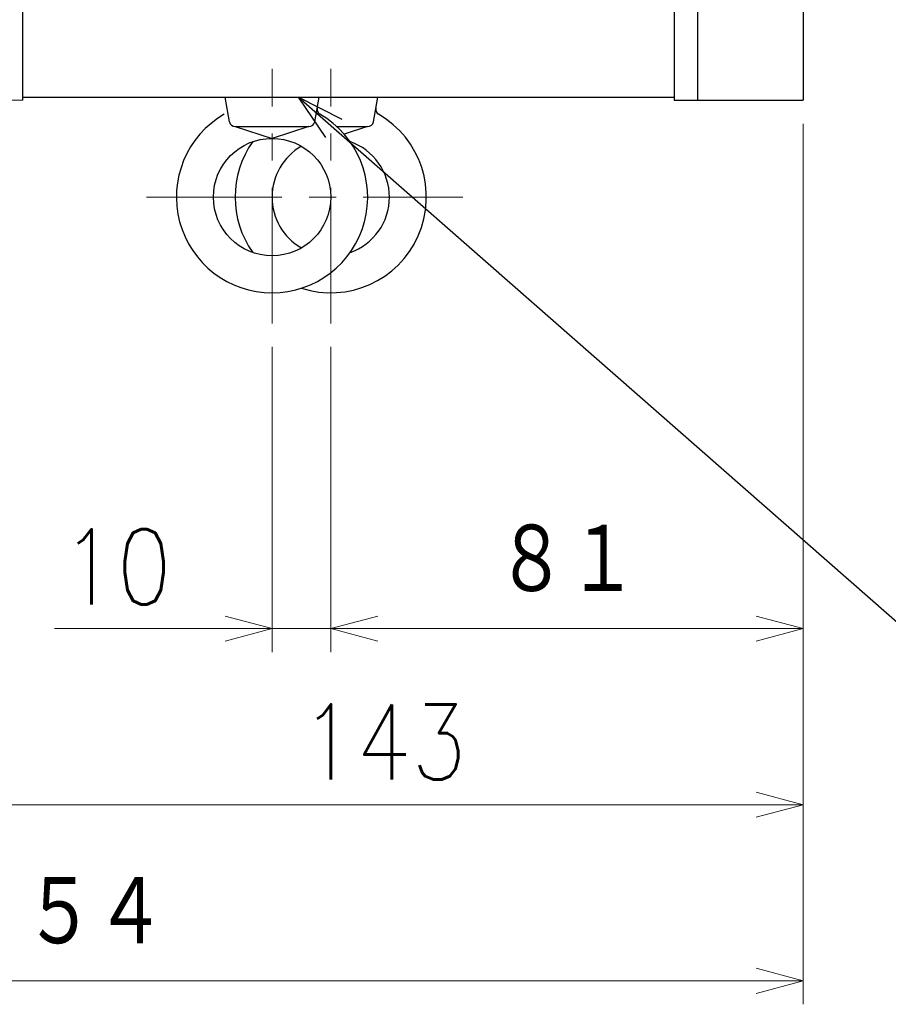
# Model space of a CAD drawing. Header units: millimetres. Extents: x 0 to 1733, y 0 to 1188.
# Tile 121 of 154: x 586 to 734, y 576 to 744. Entities that reach past the tile are written whole.
import ezdxf

# ---------------------------------------------------------------- set-up
doc = ezdxf.new("R2010")
doc.units = ezdxf.units.MM
doc.header["$LTSCALE"] = 0.727559
doc.linetypes.add('CENTER', pattern=[50.8, 31.75, -6.35, 6.35, -6.35])
doc.layers.add('NoLayerName_001', color=7, linetype='Continuous')
doc.layers.add('NoLayerName_002', color=7, linetype='Continuous')
doc.styles.get("Standard").update_dxf_attribs({"font": 'txt', "bigfont": 'extfont2'})
doc.dimstyles.get("Standard").update_dxf_attribs({"dimtxt": 2.5, "dimasz": 2.5, "dimexe": 1, "dimexo": 1, "dimtad": 1, "dimdec": 3, "dimzin": 0, "dimdsep": 46, "dimtxsty": 'Standard', "dimcen": 2.5, "dimadec": 3, "dimazin": 0, "dimtfac": 0.75, "dimtdec": 3, "dimtmove": 0, "dimatfit": 3, "dimfxl": 1, "dimarcsym": 0})

# ---------------------------------------------------------------- blocks, each defined once
blk = doc.blocks.new('_OPEN30')
at = {"color": 0, "linetype": 'ByBlock', "lineweight": -2}
for p, q in [((-1, 0.267949), (0, 0)), ((0, 0), (-1, -0.267949)), ((0, 0), (-1, 0))]:
    blk.add_line(p, q, dxfattribs=at)
blk = doc.blocks.new('*D129')
at = {"layer": 'Defpoints', "color": 0}
for p in [(629.5, 691.99), (639.5, 691.99), (639.5, 640)]:
    blk.add_point(p, dxfattribs=at)
at = {"layer": 'NoLayerName_002', "color": 0, "linetype": 'Continuous', "lineweight": 13}
for p, q in [((629.5, 687.99), (629.5, 636)), ((639.5, 687.99), (639.5, 636)), ((629.5, 640), (592.45, 640)), ((621.5, 640), (613.5, 640)), ((629.5, 640), (639.5, 640))]:
    blk.add_line(p, q, dxfattribs=at)
at = {"layer": 'NoLayerName_002', "color": 0, "lineweight": 13, "xscale": 8, "yscale": 8, "zscale": 8}
blk.add_blockref('_OPEN30', (629.5, 640), dxfattribs=at)
at = {"layer": 'NoLayerName_002', "color": 0, "lineweight": 13, "insert": (602.98, 650.53), "char_height": 12.8, "attachment_point": 5}
blk.add_mtext('\\W0.8594;10', dxfattribs=at)
blk = doc.blocks.new('_NONE')
blk = doc.blocks.new('*D131')
at = {"layer": 'Defpoints', "color": 0}
for p in [(720, 730), (577, 655.09), (577, 610)]:
    blk.add_point(p, dxfattribs=at)
at = {"layer": 'NoLayerName_001', "color": 0, "linetype": 'Continuous', "lineweight": 13}
for p, q in [((720, 726), (720, 606)), ((577, 651.09), (577, 606)), ((712, 610), (585, 610))]:
    blk.add_line(p, q, dxfattribs=at)
at = {"layer": 'NoLayerName_001', "color": 0, "lineweight": 13, "xscale": 8, "yscale": 8, "zscale": 8, "rotation": 180}
blk.add_blockref('_OPEN30', (577, 610), dxfattribs=at)
at = {"layer": 'NoLayerName_001', "color": 0, "lineweight": 13, "xscale": 8, "yscale": 8, "zscale": 8}
blk.add_blockref('_OPEN30', (720, 610), dxfattribs=at)
at = {"layer": 'NoLayerName_001', "color": 0, "lineweight": 13, "insert": (648.5, 620.68), "char_height": 12.8, "attachment_point": 5}
blk.add_mtext('\\W0.8594;143', dxfattribs=at)
blk = doc.blocks.new('*D150')
at = {"layer": 'Defpoints', "color": 0}
for p in [(466.5, 757.5), (720, 730), (720, 580)]:
    blk.add_point(p, dxfattribs=at)
at = {"layer": 'NoLayerName_001', "color": 0, "linetype": 'Continuous', "lineweight": 13}
for p, q in [((466.5, 753.5), (466.5, 576)), ((720, 726), (720, 576)), ((474.5, 580), (712, 580))]:
    blk.add_line(p, q, dxfattribs=at)
at = {"layer": 'NoLayerName_001', "color": 0, "lineweight": 13, "xscale": 8, "yscale": 8, "zscale": 8, "rotation": 180}
blk.add_blockref('_OPEN30', (466.5, 580), dxfattribs=at)
at = {"layer": 'NoLayerName_001', "color": 0, "lineweight": 13, "xscale": 8, "yscale": 8, "zscale": 8}
blk.add_blockref('_OPEN30', (720, 580), dxfattribs=at)
at = {"layer": 'NoLayerName_001', "color": 0, "lineweight": 13, "insert": (593.25, 591.58), "char_height": 12.8, "attachment_point": 5}
blk.add_mtext('\\W0.8594;２５４', dxfattribs=at)
blk = doc.blocks.new('*D151')
at = {"layer": 'Defpoints', "color": 0}
for p in [(720, 730), (639.5, 691.99), (720, 640)]:
    blk.add_point(p, dxfattribs=at)
at = {"layer": 'NoLayerName_002', "color": 0, "linetype": 'Continuous', "lineweight": 13}
for p, q in [((720, 726), (720, 636)), ((639.5, 687.99), (639.5, 636)), ((647.5, 640), (712, 640))]:
    blk.add_line(p, q, dxfattribs=at)
at = {"layer": 'NoLayerName_002', "color": 0, "lineweight": 13, "xscale": 8, "yscale": 8, "zscale": 8, "rotation": 180}
blk.add_blockref('_OPEN30', (639.5, 640), dxfattribs=at)
at = {"layer": 'NoLayerName_002', "color": 0, "lineweight": 13, "xscale": 8, "yscale": 8, "zscale": 8}
blk.add_blockref('_OPEN30', (720, 640), dxfattribs=at)
at = {"layer": 'NoLayerName_002', "color": 0, "lineweight": 13, "insert": (679.75, 651.58), "char_height": 12.8, "attachment_point": 5}
blk.add_mtext('\\W0.8594;８１', dxfattribs=at)

msp = doc.modelspace()

# ---------------------------------------------------------------- linework, layer by layer
at = {"layer": 'NoLayerName_001', "color": 7, "linetype": 'Continuous', "lineweight": 25}
for p, q in [((587, 910), (587, 730)), ((698, 910), (698, 730)), ((720, 910), (720, 730)), ((702, 762.75), (702, 730)), ((497.48453224, 731.38476967), (587, 730)), ((587, 730.5), (698, 730.5)), ((622.2359375, 726.32638476), (621.50001651, 730.5)), ((636.7640625, 726.32638476), (637.49998349, 730.5)), ((646.7640625, 726.32638476), (647.49998349, 730.5)), ((698, 730), (720, 730)), ((623.22075, 725.50000976), (629.49999589, 723.50001106)), ((623.22075, 725.50000976), (635.77925, 725.50000976)), ((635.77925, 725.50000976), (629.50000411, 723.50001106)), ((640.53131905, 725.50000976), (645.77925, 725.50000976)), ((645.77925, 725.50000976), (641.77490888, 724.22458956))]:
    msp.add_line(p, q, dxfattribs=at)
at = {"layer": 'NoLayerName_001', "color": 4, "linetype": 'CENTER', "lineweight": 13}
for p, q in [((629.5, 691.99350976), (629.5, 735.35307226)), ((639.5, 691.99350976), (639.5, 735.35307226)), ((608.08675475, 713.5), (661.97991102, 713.5))]:
    msp.add_line(p, q, dxfattribs=at)
at = {"layer": 'NoLayerName_001', "color": 7, "linetype": 'Continuous', "lineweight": 25}
msp.add_circle((629.5, 713.50000976), 10, dxfattribs=at)
for centre, radius, start, end in [((638.15875, 728.47719726), 1, 169.999999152, 239.9665328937), ((648.15875, 728.47719726), 1, 169.9999993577, 239.9665330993), ((629.5, 713.50000976), 16.3, 120.0335062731, 59.9665649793), ((623.22075, 726.50000976), 1, 190.0000004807, 269.9999998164), ((639.5, 713.50000976), 16.3, 252.1366132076, 59.9665649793), ((635.77925, 726.50000976), 1, 270.0000003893, 349.9999997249), ((645.77925, 726.50000976), 1, 270.0000003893, 349.9999997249), ((639.5, 713.50000976), 16.3, 144.5873618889, 215.4126381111), ((639.5, 713.50000976), 10, 289.1747237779, 70.8252762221), ((639.5, 713.50000976), 10, 120, 240)]:
    msp.add_arc(centre, radius, start, end, dxfattribs=at)

# ---------------------------------------------------------------- dimensions: what is measured, and where the dimension line sits
at = {"layer": 'NoLayerName_001', "color": 3, "linetype": 'Continuous', "lineweight": 13}
dim = msp.add_linear_dim(base=(720, 580), p1=(466.5, 757.50000156), p2=(720, 730), text='\\W0.8594;２５４', dimstyle='Standard', override={"dimtxt": 12.8, "dimasz": 8, "dimexe": 4, "dimexo": 4, "dimgap": 4, "dimdec": 8, "dimzin": 8, "dimblk": 'OPEN30', "dimclrd": 0, "dimclre": 0, "dimclrt": 0, "dimtp": 0, "dimtm": 0, "dimlwd": 13, "dimlwe": 13}, dxfattribs=at)
dim.commit()
dim.dimension.update_dxf_attribs({"geometry": '*D150', "text_midpoint": (593.25, 580), "dimtype": 160})
dim = msp.add_linear_dim(base=(577, 610), p1=(720, 730), p2=(577, 655.0882454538), angle=180, text='\\W0.8594;<>', dimstyle='Standard', override={"dimtxt": 12.8, "dimasz": 8, "dimexe": 4, "dimexo": 4, "dimgap": 4, "dimdec": 8, "dimzin": 8, "dimblk": 'OPEN30', "dimclrd": 0, "dimclre": 0, "dimclrt": 0, "dimtp": 0, "dimtm": 0, "dimlwd": 13, "dimlwe": 13}, dxfattribs=at)
dim.commit()
dim.dimension.update_dxf_attribs({"geometry": '*D131', "text_midpoint": (648.5, 610), "dimtype": 160})
at = {"layer": 'NoLayerName_002', "color": 3, "linetype": 'Continuous', "lineweight": 13}
for base, p1, p2, text, override, picture, middle in [((720, 640), (639.5, 691.99350976), (720, 730), '\\W0.8594;８１', {"dimtxt": 12.8, "dimasz": 8, "dimexe": 4, "dimexo": 4, "dimgap": 4, "dimdec": 8, "dimzin": 8, "dimblk": 'OPEN30', "dimclrd": 0, "dimclre": 0, "dimclrt": 0, "dimtp": 0, "dimtm": 0, "dimlwd": 13, "dimlwe": 13}, '*D151', (679.75, 640)), ((639.5, 640), (629.5, 691.9935097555), (639.5, 691.9935097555), '\\W0.8594;<>', {"dimtxt": 12.8, "dimasz": 8, "dimexe": 4, "dimexo": 4, "dimgap": 4, "dimdec": 8, "dimzin": 8, "dimblk1": 'OPEN30', "dimblk2": 'NONE', "dimsah": 1, "dimclrd": 0, "dimclre": 0, "dimclrt": 0, "dimtp": 0, "dimtm": 0, "dimlwd": 13, "dimlwe": 13}, '*D129', (602.9768101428, 640))]:
    dim = msp.add_linear_dim(base=base, p1=p1, p2=p2, text=text, dimstyle='Standard', override=override, dxfattribs=at)
    dim.commit()
    dim.dimension.update_dxf_attribs({"geometry": picture, "text_midpoint": middle, "dimtype": 160})

# ---------------------------------------------------------------- leaders
at = {"layer": 'NoLayerName_002', "color": 3, "linetype": 'Continuous', "lineweight": 13, "annotation_type": 0, "has_hookline": 1, "hookline_direction": 0, "text_width": 98.181136}
msp.add_leader([(634, 730.5), (743.75957012, 634.24090576), (751.75957012, 634.24090576)], dimstyle='Standard', override={"dimtxt": 12.8, "dimasz": 8, "dimldrblk": 'OPEN30'}, dxfattribs=at)

doc.saveas('drawing.dxf')
